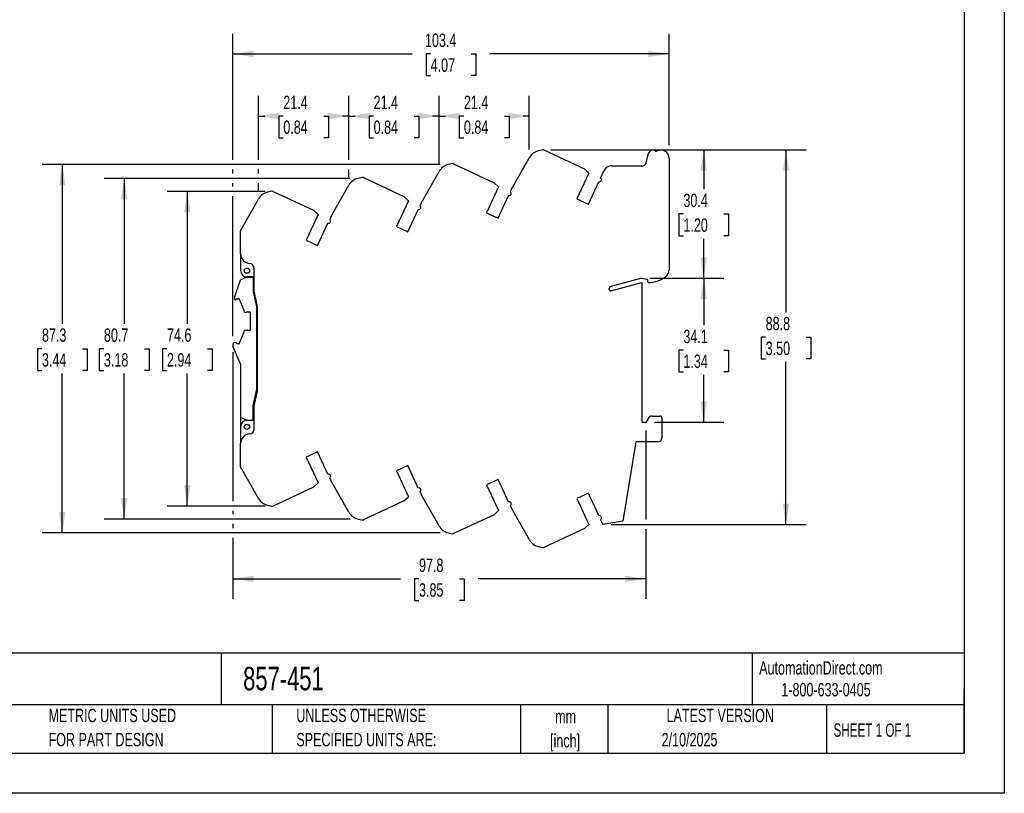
# Model space of a CAD drawing. Header units: millimetres. Extents: x 0 to 419, y 0 to 324.
# Tile 2 of 3: x 186 to 419, y 0 to 183. Entities that reach past the tile are written whole.
import ezdxf

# ---------------------------------------------------------------- set-up
doc = ezdxf.new("R2010")
doc.units = ezdxf.units.MM
doc.header["$LTSCALE"] = 1.5
doc.linetypes.add('CENTERX2', pattern=[20.32, 12.7, -2.54, 2.54, -2.54])
doc.layers.add('DIMENSIONS', color=140, linetype='Continuous', lineweight=25)
doc.layers.add('TEXT', color=140, linetype='Continuous', lineweight=25)
doc.styles.add('SLDTEXTSTYLE0', font='TXT', dxfattribs={"width": 0.7})
doc.styles.add('SLDTEXTSTYLE1', font='TXT', dxfattribs={"width": 0.65})
doc.dimstyles.new('SLDDIMSTYLE0', dxfattribs={"dimtxt": 3.237012, "dimasz": 4.953, "dimexe": 0, "dimexo": 0.0625, "dimgap": 0.809253, "dimtad": 0, "dimtih": 1, "dimtoh": 1, "dimrnd": 1e-09, "dimzin": 12, "dimdsep": 46, "dimtxsty": 'SLDTEXTSTYLE0', "dimsah": 1, "dimcen": 0.09, "dimadec": 0, "dimazin": 3, "dimtfac": 1, "dimtofl": 0, "dimtmove": 0, "dimatfit": 3, "dimfxl": 0, "dimfrac": 2, "dimtolj": 1, "dimtzin": 12, "dimarcsym": 0})

# ---------------------------------------------------------------- blocks, each defined once
blk = doc.blocks.new('SW_NOTE_0')
at = {"layer": 'TEXT', "color": 0, "linetype": 'CENTERX2', "lineweight": 18, "attachment_point": 1, "style": 'SLDTEXTSTYLE0'}
for s, insert, char_height in [('WAGO SIGNAL CONDITIONER, ISOLATED, INPUT: 1-CHANNEL, LOOP POWERED CURRENT, OUTPUT: 1-CHANNEL, CURRENT,', (0, 3.4), 2.63526), ('35mm DIN RAIL MOUNT', (0, -0.74), 2.6353)]:
    blk.add_mtext(s, dxfattribs=dict(at, insert=insert, char_height=char_height))
blk = doc.blocks.new('SW_NOTE_0_1')
at = {"layer": 'TEXT', "color": 0, "linetype": 'CENTERX2', "lineweight": 18, "char_height": 3.175, "attachment_point": 2, "style": 'SLDTEXTSTYLE0'}
for s, insert in [('mm', (4.27, 4.09)), ('[inch]', (4.14, -1.64))]:
    blk.add_mtext(s, dxfattribs=dict(at, insert=insert))
blk = doc.blocks.new('SW_NOTE_0_2')
at = {"layer": 'TEXT', "color": 0, "linetype": 'CENTERX2', "lineweight": 18, "char_height": 3.175, "attachment_point": 1, "style": 'SLDTEXTSTYLE0'}
for s, insert in [('UNLESS OTHERWISE', (0, 4.09)), ('SPECIFIED UNITS ARE:', (0, -1.64))]:
    blk.add_mtext(s, dxfattribs=dict(at, insert=insert))
blk = doc.blocks.new('SW_NOTE_0_6')
at = {"layer": 'TEXT', "color": 0, "linetype": 'CENTERX2', "lineweight": 18, "char_height": 3.175, "attachment_point": 1, "style": 'SLDTEXTSTYLE0'}
for s, insert in [('METRIC UNITS USED', (0, 4.09)), ('FOR PART DESIGN', (0, -1.64))]:
    blk.add_mtext(s, dxfattribs=dict(at, insert=insert))
blk = doc.blocks.new('_D_2')
at = {"layer": 'DIMENSIONS'}
for p, q in [((244, 142.64), (220.83, 142.64)), ((225.59, 142.64), (225.59, 111.23)), ((220.78, 105.36), (219.7, 105.36)), ((219.7, 105.36), (219.7, 100.21)), ((230.4, 105.36), (231.49, 105.36)), ((231.49, 105.36), (231.49, 100.21)), ((219.7, 100.21), (220.78, 100.21)), ((225.59, 68.07), (225.59, 99.49)), ((231.49, 100.21), (230.4, 100.21)), ((244, 68.07), (220.83, 68.07))]:
    blk.add_line(p, q, dxfattribs=at)
for points in [[(225.59, 142.64), (224.83, 137.68), (226.35, 137.68)], [(225.59, 68.07), (226.35, 73.03), (224.83, 73.03)]]:
    blk.add_solid(points, dxfattribs=at)
at = {"layer": 'DIMENSIONS', "char_height": 3.175, "attachment_point": 1, "style": 'SLDTEXTSTYLE0'}
for s, insert in [('74.6', (220.78, 110.17)), ('2.94', (220.78, 104.3))]:
    blk.add_mtext(s, dxfattribs=dict(at, insert=insert))
blk = doc.blocks.new('_D_3')
at = {"layer": 'DIMENSIONS'}
for p, q in [((264.13, 145.72), (205.89, 145.72)), ((210.65, 145.72), (210.65, 111.23)), ((205.84, 105.36), (204.75, 105.36)), ((204.75, 105.36), (204.75, 100.21)), ((215.46, 105.36), (216.55, 105.36)), ((216.55, 105.36), (216.55, 100.21)), ((204.75, 100.21), (205.84, 100.21)), ((210.65, 64.99), (210.65, 99.49)), ((216.55, 100.21), (215.46, 100.21)), ((264.13, 64.99), (205.89, 64.99))]:
    blk.add_line(p, q, dxfattribs=at)
for points in [[(210.65, 145.72), (209.89, 140.77), (211.41, 140.77)], [(210.65, 64.99), (211.41, 69.95), (209.89, 69.95)]]:
    blk.add_solid(points, dxfattribs=at)
at = {"layer": 'DIMENSIONS', "char_height": 3.175, "attachment_point": 1, "style": 'SLDTEXTSTYLE0'}
for s, insert in [('80.7', (205.84, 110.17)), ('3.18', (205.84, 104.3))]:
    blk.add_mtext(s, dxfattribs=dict(at, insert=insert))
blk = doc.blocks.new('_D_4')
at = {"layer": 'DIMENSIONS'}
for p, q in [((285.52, 148.99), (191.22, 148.99)), ((195.98, 148.99), (195.98, 111.23)), ((191.17, 105.36), (190.08, 105.36)), ((190.08, 105.36), (190.08, 100.21)), ((200.79, 105.36), (201.88, 105.36)), ((201.88, 105.36), (201.88, 100.21)), ((190.08, 100.21), (191.17, 100.21)), ((195.98, 61.72), (195.98, 99.49)), ((201.88, 100.21), (200.79, 100.21)), ((285.52, 61.72), (191.22, 61.72))]:
    blk.add_line(p, q, dxfattribs=at)
for points in [[(195.98, 148.99), (195.22, 144.04), (196.74, 144.04)], [(195.98, 61.72), (196.74, 66.68), (195.22, 66.68)]]:
    blk.add_solid(points, dxfattribs=at)
at = {"layer": 'DIMENSIONS', "char_height": 3.175, "attachment_point": 1, "style": 'SLDTEXTSTYLE0'}
for s, insert in [('87.3', (191.17, 110.17)), ('3.44', (191.17, 104.3))]:
    blk.add_mtext(s, dxfattribs=dict(at, insert=insert))
blk = doc.blocks.new('_D_5')
at = {"layer": 'DIMENSIONS'}
for p, q in [((311.71, 152.48), (372.15, 152.48)), ((367.39, 152.48), (367.39, 113.96)), ((362.58, 108.09), (361.5, 108.09)), ((361.5, 108.09), (361.5, 102.95)), ((372.2, 108.09), (373.29, 108.09)), ((373.29, 108.09), (373.29, 102.95)), ((361.5, 102.95), (362.58, 102.95)), ((373.29, 102.95), (372.2, 102.95)), ((367.39, 63.7), (367.39, 102.22)), ((325.95, 63.7), (372.15, 63.7))]:
    blk.add_line(p, q, dxfattribs=at)
for points in [[(367.39, 152.48), (366.63, 147.52), (368.15, 147.52)], [(367.39, 63.7), (368.15, 68.66), (366.63, 68.66)]]:
    blk.add_solid(points, dxfattribs=at)
at = {"layer": 'DIMENSIONS', "char_height": 3.175, "attachment_point": 1, "style": 'SLDTEXTSTYLE0'}
for s, insert in [('88.8', (362.58, 112.91)), ('3.50', (362.58, 107.04))]:
    blk.add_mtext(s, dxfattribs=dict(at, insert=insert))
blk = doc.blocks.new('_D_6')
at = {"layer": 'DIMENSIONS'}
for p, q in [((335.13, 122.09), (352.67, 122.09)), ((347.9, 122.09), (347.9, 110.9)), ((343.09, 105.03), (342.01, 105.03)), ((342.01, 105.03), (342.01, 99.89)), ((352.71, 105.03), (353.8, 105.03)), ((353.8, 105.03), (353.8, 99.89)), ((342.01, 99.89), (343.09, 99.89)), ((347.9, 87.97), (347.9, 99.16)), ((353.8, 99.89), (352.71, 99.89)), ((336.28, 87.97), (352.67, 87.97))]:
    blk.add_line(p, q, dxfattribs=at)
for points in [[(347.9, 122.09), (347.14, 117.14), (348.67, 117.14)], [(347.9, 87.97), (348.67, 92.92), (347.14, 92.92)]]:
    blk.add_solid(points, dxfattribs=at)
at = {"layer": 'DIMENSIONS', "char_height": 3.175, "attachment_point": 1, "style": 'SLDTEXTSTYLE0'}
for s, insert in [('34.1', (343.09, 109.85)), ('1.34', (343.09, 103.98))]:
    blk.add_mtext(s, dxfattribs=dict(at, insert=insert))
blk = doc.blocks.new('_D_7')
at = {"layer": 'DIMENSIONS'}
for p, q in [((311.71, 152.48), (352.67, 152.48)), ((347.9, 152.48), (347.9, 143.15)), ((343.09, 137.28), (342.01, 137.28)), ((342.01, 137.28), (342.01, 132.14)), ((352.71, 137.28), (353.8, 137.28)), ((353.8, 137.28), (353.8, 132.14)), ((342.01, 132.14), (343.09, 132.14)), ((347.9, 122.09), (347.9, 131.41)), ((353.8, 132.14), (352.71, 132.14)), ((335.13, 122.09), (352.67, 122.09))]:
    blk.add_line(p, q, dxfattribs=at)
for points in [[(347.9, 152.48), (347.14, 147.52), (348.67, 147.52)], [(347.9, 122.09), (348.67, 127.04), (347.14, 127.04)]]:
    blk.add_solid(points, dxfattribs=at)
at = {"layer": 'DIMENSIONS', "char_height": 3.175, "attachment_point": 1, "style": 'SLDTEXTSTYLE0'}
for s, insert in [('30.4', (343.09, 142.1)), ('1.20', (343.09, 136.23))]:
    blk.add_mtext(s, dxfattribs=dict(at, insert=insert))
blk = doc.blocks.new('_D_8')
at = {"layer": 'DIMENSIONS'}
for p, q in [((236.36, 150.13), (236.36, 179.97)), ((339.72, 153.62), (339.72, 179.97)), ((236.36, 175.21), (278.85, 175.21)), ((283.23, 175.21), (282.15, 175.21)), ((282.15, 175.21), (282.15, 170.07)), ((292.85, 175.21), (293.94, 175.21)), ((293.94, 175.21), (293.94, 170.07)), ((339.72, 175.21), (297.24, 175.21)), ((282.15, 170.07), (283.23, 170.07)), ((293.94, 170.07), (292.85, 170.07)), ((236.36, 146.86), (236.36, 147.85)), ((236.36, 143.78), (236.36, 144.58)), ((236.36, 108.33), (236.36, 141.49))]:
    blk.add_line(p, q, dxfattribs=at)
for points in [[(236.36, 175.21), (241.32, 174.45), (241.32, 175.97)], [(339.72, 175.21), (334.77, 175.97), (334.77, 174.45)]]:
    blk.add_solid(points, dxfattribs=at)
at = {"layer": 'DIMENSIONS', "char_height": 3.175, "attachment_point": 1, "style": 'SLDTEXTSTYLE0'}
for s, insert in [('103.4', (281.89, 180.03)), ('4.07', (283.23, 174.16))]:
    blk.add_mtext(s, dxfattribs=dict(at, insert=insert))
blk = doc.blocks.new('_D_9')
at = {"layer": 'DIMENSIONS'}
for p, q in [((263.83, 150.13), (263.83, 165.25)), ((285.22, 149.27), (285.22, 165.25)), ((263.83, 160.49), (265.33, 160.49)), ((269.72, 160.49), (268.63, 160.49)), ((268.63, 160.49), (268.63, 155.34)), ((279.34, 160.49), (280.42, 160.49)), ((280.42, 160.49), (280.42, 155.34)), ((285.22, 160.49), (283.72, 160.49)), ((268.63, 155.34), (269.72, 155.34)), ((280.42, 155.34), (279.34, 155.34)), ((263.83, 146), (263.83, 147.85))]:
    blk.add_line(p, q, dxfattribs=at)
for points in [[(263.83, 160.49), (268.79, 159.73), (268.79, 161.25)], [(285.22, 160.49), (280.27, 161.25), (280.27, 159.73)]]:
    blk.add_solid(points, dxfattribs=at)
at = {"layer": 'DIMENSIONS', "char_height": 3.175, "attachment_point": 1, "style": 'SLDTEXTSTYLE0'}
for s, insert in [('21.4', (269.72, 165.31)), ('0.84', (269.72, 159.44))]:
    blk.add_mtext(s, dxfattribs=dict(at, insert=insert))
blk = doc.blocks.new('_D_10')
at = {"layer": 'DIMENSIONS'}
for p, q in [((242.45, 150.13), (242.45, 165.25)), ((263.83, 150.13), (263.83, 165.25)), ((242.45, 160.49), (243.95, 160.49)), ((248.33, 160.49), (247.25, 160.49)), ((247.25, 160.49), (247.25, 155.34)), ((257.95, 160.49), (259.04, 160.49)), ((259.04, 160.49), (259.04, 155.34)), ((263.83, 160.49), (262.34, 160.49)), ((247.25, 155.34), (248.33, 155.34)), ((259.04, 155.34), (257.95, 155.34)), ((242.45, 146.86), (242.45, 147.85)), ((263.83, 146), (263.83, 147.85)), ((242.45, 142.73), (242.45, 144.58))]:
    blk.add_line(p, q, dxfattribs=at)
for points in [[(242.45, 160.49), (247.4, 159.73), (247.4, 161.25)], [(263.83, 160.49), (258.88, 161.25), (258.88, 159.73)]]:
    blk.add_solid(points, dxfattribs=at)
at = {"layer": 'DIMENSIONS', "char_height": 3.175, "attachment_point": 1, "style": 'SLDTEXTSTYLE0'}
for s, insert in [('21.4', (248.33, 165.31)), ('0.84', (248.33, 159.44))]:
    blk.add_mtext(s, dxfattribs=dict(at, insert=insert))
blk = doc.blocks.new('_D_11')
at = {"layer": 'DIMENSIONS'}
for p, q in [((285.22, 149.27), (285.22, 165.25)), ((306.6, 152.54), (306.6, 165.25)), ((285.22, 160.49), (286.72, 160.49)), ((291.1, 160.49), (290.02, 160.49)), ((290.02, 160.49), (290.02, 155.34)), ((300.72, 160.49), (301.81, 160.49)), ((301.81, 160.49), (301.81, 155.34)), ((306.6, 160.49), (305.11, 160.49)), ((290.02, 155.34), (291.1, 155.34)), ((301.81, 155.34), (300.72, 155.34))]:
    blk.add_line(p, q, dxfattribs=at)
for points in [[(285.22, 160.49), (290.17, 159.73), (290.17, 161.25)], [(306.6, 160.49), (301.65, 161.25), (301.65, 159.73)]]:
    blk.add_solid(points, dxfattribs=at)
at = {"layer": 'DIMENSIONS', "char_height": 3.175, "attachment_point": 1, "style": 'SLDTEXTSTYLE0'}
for s, insert in [('21.4', (291.1, 165.31)), ('0.84', (291.1, 159.44))]:
    blk.add_mtext(s, dxfattribs=dict(at, insert=insert))
blk = doc.blocks.new('_D_12')
at = {"layer": 'DIMENSIONS'}
for p, q in [((236.36, 104.52), (236.36, 69.22)), ((334.2, 85.95), (334.2, 64.85)), ((236.36, 66.93), (236.36, 66.14)), ((236.36, 63.85), (236.36, 62.87)), ((334.2, 62.56), (334.2, 46.06)), ((236.36, 60.58), (236.36, 46.06)), ((236.36, 50.83), (276.09, 50.83)), ((280.47, 50.83), (279.38, 50.83)), ((279.38, 50.83), (279.38, 45.68)), ((290.09, 50.83), (291.18, 50.83)), ((291.18, 50.83), (291.18, 45.68)), ((334.2, 50.83), (294.48, 50.83)), ((279.38, 45.68), (280.47, 45.68)), ((291.18, 45.68), (290.09, 45.68))]:
    blk.add_line(p, q, dxfattribs=at)
for points in [[(236.36, 50.83), (241.32, 50.06), (241.32, 51.59)], [(334.2, 50.83), (329.24, 51.59), (329.24, 50.06)]]:
    blk.add_solid(points, dxfattribs=at)
at = {"layer": 'DIMENSIONS', "char_height": 3.175, "attachment_point": 1, "style": 'SLDTEXTSTYLE0'}
for s, insert in [('97.8', (280.47, 55.64)), ('3.85', (280.47, 49.77))]:
    blk.add_mtext(s, dxfattribs=dict(at, insert=insert))

msp = doc.modelspace()

# ---------------------------------------------------------------- linework, layer by layer
at = {"color": 7, "linetype": 'Continuous'}
for p, q in [((419.104, 323.854), (419.104, 0.004)), ((419.104, 0.004), (0.004, 0.004))]:
    msp.add_line(p, q, dxfattribs=at)
for p, q in [((309.801, 152.477), (308.807, 152.259)), ((310.057, 152.448), (319.675, 147.964)), ((334.237, 149.397), (334.858, 151.715)), ((302.386, 143.142), (306.605, 150.631)), ((339.724, 150.456), (339.724, 124.057)), ((281.001, 139.872), (285.22, 147.361)), ((288.416, 149.207), (287.422, 148.989)), ((288.672, 149.178), (298.29, 144.694)), ((320.724, 146.977), (317.874, 140.865)), ((320.724, 146.977), (319.675, 147.964)), ((323.486, 145.803), (324.279, 147.501)), ((326.092, 148.656), (333.271, 148.656)), ((267.031, 145.937), (266.037, 145.719)), ((267.287, 145.908), (276.905, 141.424)), ((299.339, 143.707), (298.29, 144.694)), ((320.593, 139.597), (323.072, 144.914)), ((245.646, 142.667), (244.652, 142.449)), ((245.902, 142.638), (255.52, 138.154)), ((259.616, 136.602), (263.835, 144.091)), ((299.339, 143.707), (296.489, 137.595)), ((302.386, 143.142), (302.102, 142.534)), ((238.224, 133.32), (242.45, 140.821)), ((277.954, 140.437), (275.104, 134.325)), ((277.954, 140.437), (276.905, 141.424)), ((299.208, 136.327), (301.686, 141.643)), ((317.874, 140.865), (320.593, 139.597)), ((256.569, 137.167), (255.52, 138.154)), ((277.823, 133.057), (280.301, 138.373)), ((281.001, 139.872), (280.717, 139.264)), ((296.489, 137.595), (299.208, 136.327)), ((256.569, 137.167), (253.719, 131.055)), ((259.616, 136.602), (259.332, 135.994)), ((238.224, 127.85), (238.224, 133.32)), ((256.438, 129.787), (258.916, 135.103)), ((275.104, 134.325), (277.823, 133.057)), ((253.719, 131.055), (256.438, 129.787)), ((238.224, 127.85), (238.224, 123.856)), ((241.424, 119.002), (241.424, 124.363)), ((236.789, 117.475), (238.183, 121.67)), ((239.664, 122.263), (238.183, 121.67)), ((241.164, 122.263), (239.664, 122.263)), ((241.424, 122.356), (239.724, 122.356)), ((241.164, 122.263), (241.164, 118.863)), ((333.224, 122.091), (325.895, 120.127)), ((333.224, 122.091), (334.46, 121.862)), ((334.624, 121.665), (334.624, 121.256)), ((242.224, 115.393), (241.424, 119.002)), ((325.524, 119.384), (325.524, 119.644)), ((325.902, 119.094), (333.224, 121.056)), ((333.224, 121.056), (333.224, 88.056)), ((236.764, 117.317), (236.764, 117.218)), ((237.002, 116.925), (237.035, 116.917)), ((237.464, 117.213), (237.789, 117.213)), ((238.944, 114.563), (237.976, 117.085)), ((241.164, 118.863), (241.964, 115.254)), ((238.944, 114.563), (238.944, 114.423)), ((241.964, 115.254), (241.964, 95.471)), ((242.224, 95.319), (242.224, 115.393)), ((239.666, 114.063), (240.464, 114.063)), ((240.464, 114.063), (240.564, 113.963)), ((240.564, 109.763), (240.564, 113.963)), ((240.464, 109.663), (239.666, 109.663)), ((240.564, 109.763), (240.464, 109.663)), ((237.976, 106.641), (238.944, 109.163)), ((238.944, 109.302), (238.944, 109.163)), ((236.364, 106.423), (236.364, 106.063)), ((238.164, 101.763), (236.404, 105.866)), ((237.035, 106.809), (236.602, 106.717)), ((237.824, 106.516), (237.464, 106.513)), ((238.164, 101.763), (238.164, 89.063)), ((241.164, 91.863), (241.964, 95.471)), ((241.424, 91.71), (242.224, 95.319)), ((241.164, 88.463), (241.164, 91.863)), ((241.424, 86.348), (241.424, 91.71)), ((239.664, 88.463), (238.164, 89.063)), ((238.164, 89.063), (238.164, 85.363)), ((334.778, 88.828), (334.378, 87.971)), ((335.684, 89.406), (337.524, 89.406)), ((338.024, 88.906), (338.024, 84.256)), ((238.224, 86.856), (238.224, 82.861)), ((239.664, 88.463), (241.164, 88.463)), ((241.424, 88.356), (239.724, 88.356)), ((241.164, 88.463), (241.164, 88.356)), ((334.197, 87.856), (333.424, 87.856)), ((238.224, 85.363), (238.164, 85.363)), ((238.224, 77.392), (238.224, 82.861)), ((331.863, 83.256), (328.724, 64.456)), ((337.024, 83.256), (331.863, 83.256)), ((256.438, 80.925), (253.719, 79.657)), ((253.719, 79.657), (256.569, 73.545)), ((258.916, 75.609), (256.438, 80.925)), ((242.45, 69.891), (238.224, 77.392)), ((277.823, 77.655), (275.104, 76.387)), ((280.301, 72.339), (277.823, 77.655)), ((259.332, 74.718), (259.616, 74.11)), ((275.104, 76.387), (277.954, 70.275)), ((255.52, 72.558), (245.902, 68.074)), ((255.52, 72.558), (256.569, 73.545)), ((263.835, 66.621), (259.616, 74.11)), ((299.208, 74.385), (296.489, 73.117)), ((296.489, 73.117), (299.339, 67.005)), ((301.686, 69.069), (299.208, 74.385)), ((276.905, 69.288), (277.954, 70.275)), ((280.717, 71.448), (281.001, 70.84)), ((285.22, 63.351), (281.001, 70.84)), ((320.593, 71.115), (317.874, 69.847)), ((323.072, 65.798), (320.593, 71.115)), ((244.652, 68.263), (245.646, 68.045)), ((276.905, 69.288), (267.287, 64.804)), ((302.102, 68.178), (302.386, 67.57)), ((317.874, 69.847), (320.724, 63.735)), ((298.29, 66.018), (288.672, 61.534)), ((298.29, 66.018), (299.339, 67.005)), ((306.605, 60.081), (302.386, 67.57)), ((266.037, 64.993), (267.031, 64.775)), ((319.675, 62.748), (320.724, 63.735)), ((323.486, 64.909), (324.049, 63.703)), ((328.724, 64.456), (324.049, 63.703)), ((287.422, 61.723), (288.416, 61.505)), ((319.675, 62.748), (310.057, 58.264)), ((308.807, 58.453), (309.801, 58.235))]:
    msp.add_line(p, q)
for centre in [(239.724, 123.856), (239.724, 86.856)]:
    msp.add_circle(centre, 0.625)
for centre, radius, start, end in [((309.524, 148.986), 3.35, 102.35798, 150.60485), ((309.887, 152.086), 0.4, 64.80055, 102.35808), ((335.824, 151.457), 1, 48.6264, 165.00245), ((336.617, 152.357), 0.2, 228.68754, 299.98909), ((337.724, 150.456), 2, 0, 120.23183), ((333.271, 149.656), 1, 270, 345.00245), ((288.139, 145.716), 3.35, 102.35798, 150.60485), ((288.502, 148.816), 0.4, 64.80055, 102.35808), ((326.092, 146.656), 2, 90, 155.00748), ((266.754, 142.446), 3.35, 102.35798, 150.60485), ((267.117, 145.546), 0.4, 64.80055, 102.35808), ((323.19, 145.4), 0.5, 256.3123, 53.74569), ((245.369, 139.176), 3.35, 102.35798, 150.60346), ((245.732, 142.276), 0.4, 64.80055, 102.35808), ((301.812, 142.127), 0.5, 255.44905, 54.49604), ((280.427, 138.857), 0.5, 255.44905, 54.49604), ((259.042, 135.587), 0.5, 255.44905, 54.49604), ((240.524, 127.85), 2.3, 180, 265.08647), ((239.724, 123.856), 1.5, 180, 270), ((240.224, 124.363), 1.2, 360, 85.07605), ((337.724, 124.057), 2, 308.09739, 0), ((334.424, 121.665), 0.2, 0.00007, 79.50353), ((334.824, 127.756), 6.7, 269.99536, 308.09258), ((326.024, 119.644), 0.5, 105.00146, 179.99999), ((325.824, 119.384), 0.3, 180.00003, 285.00053), ((334.824, 121.256), 0.2, 180, 270), ((237.264, 117.319), 0.5, 161.80385, 180.21365), ((237.064, 117.218), 0.3, 179.99999, 258.07292), ((237.076, 117.113), 0.2, 258.09077, 345.61267), ((237.464, 117.013), 0.2, 89.99999, 165.52249), ((237.789, 117.013), 0.2, 80.06363, 90), ((237.789, 117.013), 0.2, 20.99789, 80.03871), ((239.395, 114.423), 0.451, 180.00001, 306.93344), ((239.395, 109.302), 0.451, 53.06656, 179.99999), ((236.664, 106.423), 0.3, 101.99535, 179.99999), ((236.864, 106.062), 0.5, 179.88102, 203.07423), ((237.076, 106.613), 0.2, 14.3874, 101.99532), ((237.464, 106.713), 0.2, 194.47742, 270.10048), ((237.789, 106.713), 0.2, 279.96129, 339.00211), ((335.684, 88.406), 1, 90, 155.00505), ((337.524, 88.906), 0.5, 0, 90), ((239.724, 86.856), 1.5, 90, 180), ((240.224, 86.348), 1.2, 274.92395, 0), ((333.424, 88.056), 0.2, 180, 270), ((334.197, 88.056), 0.2, 270.00012, 335.00509), ((240.524, 82.861), 2.3, 94.91353, 180), ((337.024, 84.256), 1, 270, 0), ((259.042, 75.125), 0.5, 305.50396, 104.55095), ((280.427, 71.855), 0.5, 305.50396, 104.55095), ((245.369, 71.535), 3.35, 209.39515, 257.64202), ((245.732, 68.436), 0.4, 257.64192, 295.19945), ((301.812, 68.585), 0.5, 305.50396, 104.55095), ((266.754, 68.265), 3.35, 209.39515, 257.64202), ((323.19, 65.312), 0.5, 306.25431, 103.6877), ((267.117, 65.166), 0.4, 257.64192, 295.19945), ((288.139, 64.995), 3.35, 209.39515, 257.64202), ((288.502, 61.896), 0.4, 257.64192, 295.19945), ((309.524, 61.725), 3.35, 209.39515, 257.64202), ((309.887, 58.626), 0.4, 257.64192, 295.19945)]:
    msp.add_arc(centre, radius, start, end)
at = {"layer": 'TEXT'}
for p, q in [((409.575, 314.325), (409.575, 9.525)), ((409.575, 33.189), (9.525, 33.189)), ((233.638, 33.189), (233.638, 20.955)), ((359.363, 33.189), (359.363, 20.955)), ((409.575, 9.525), (409.575, 24.765)), ((409.575, 20.955), (9.525, 20.955)), ((245.67, 20.955), (245.67, 9.525)), ((304.536, 20.955), (304.536, 9.525)), ((325.218, 20.955), (325.218, 9.525)), ((377.023, 20.955), (377.023, 9.525)), ((9.525, 9.525), (409.575, 9.525))]:
    msp.add_line(p, q, dxfattribs=at)

# ---------------------------------------------------------------- block references
at = {"layer": 'TEXT', "linetype": 'CENTERX2', "lineweight": 18}
for name, p in [('SW_NOTE_0', (12.18, 27.459)), ('SW_NOTE_0_6', (192.718, 15.953)), ('SW_NOTE_0_2', (251.412, 15.953)), ('SW_NOTE_0_1', (310.929, 15.701))]:
    msp.add_blockref(name, p, dxfattribs=at)

# ---------------------------------------------------------------- texts
for s, insert, char_height, attachment_point, style in [('AutomationDirect.com', (361.042, 31.315), 3.175, 1, 'SLDTEXTSTYLE0'), ('857-451', (238.812, 29.976), 5.5562, 1, 'SLDTEXTSTYLE0'), ('1-800-633-0405', (366.287, 26.156), 3.175, 1, 'SLDTEXTSTYLE0'), ('LATEST VERSION', (351.828, 20.046), 3.175, 2, 'SLDTEXTSTYLE0'), ('SHEET 1 OF 1', (378.662, 16.577), 3.175, 1, 'SLDTEXTSTYLE1'), ('2/10/2025', (344.552, 14.299), 3.175, 2, 'SLDTEXTSTYLE0')]:
    msp.add_mtext(s, dxfattribs=dict(at, insert=insert, char_height=char_height, attachment_point=attachment_point, style=style))

# ---------------------------------------------------------------- dimensions: what is measured, and where the dimension line sits
at = {"layer": 'DIMENSIONS'}
for base, p1, p2, picture, middle in [((236.364, 175.212), (339.724, 150.456), (236.364, 106.423), '_D_8', (288.044, 175.212)), ((242.4499, 160.4893), (263.8348, 144.0907), (242.4499, 140.8208), '_D_10', (253.1423, 160.4893)), ((263.834828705, 160.489330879), (285.219828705, 147.360749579), (263.834828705, 144.090749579), '_D_9', (274.527328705, 160.489330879)), ((306.604828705, 160.489330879), (285.219828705, 147.360749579), (306.604828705, 150.630749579), '_D_11', (295.912328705, 160.489330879)), ((334.197, 50.827), (236.364, 106.423), (334.197, 87.856), '_D_12', (285.28, 50.827))]:
    dim = msp.add_linear_dim(base=base, p1=p1, p2=p2, dimstyle='SLDDIMSTYLE0', dxfattribs=at)
    dim.commit()
    dim.dimension.update_dxf_attribs({"geometry": picture, "text_midpoint": middle, "dimtype": 160})
for base, p1, p2, picture, middle in [((367.392, 63.703), (309.801, 152.477), (324.049, 63.703), '_D_5', (367.392, 108.09)), ((347.904, 152.477), (333.224, 122.091), (309.801, 152.477), '_D_7', (347.904, 137.284)), ((195.98, 61.723), (287.422, 148.989), (287.422, 61.723), '_D_4', (195.98, 105.356)), ((210.649, 145.719), (266.037, 64.993), (266.037, 145.719), '_D_3', (210.649, 105.356)), ((225.592, 68.074), (245.902, 142.638), (245.902, 68.074), '_D_2', (225.592, 105.356)), ((347.904, 122.091), (334.378, 87.971), (333.224, 122.091), '_D_6', (347.904, 105.031))]:
    dim = msp.add_linear_dim(base=base, p1=p1, p2=p2, angle=90, dimstyle='SLDDIMSTYLE0', dxfattribs=at)
    dim.commit()
    dim.dimension.update_dxf_attribs({"geometry": picture, "text_midpoint": middle, "dimtype": 160})

doc.saveas('drawing.dxf')
